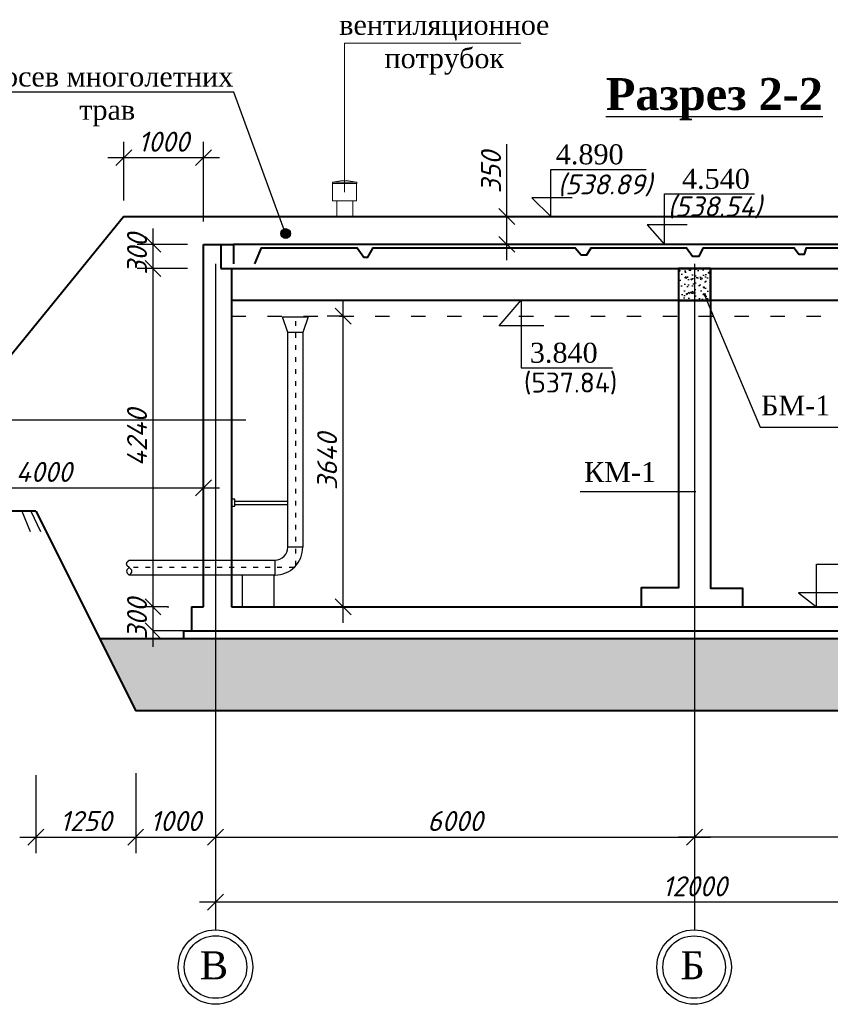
# Model space of a CAD drawing. Header units: millimetres. Extents: x -3143211 to -2549809, y 1060331 to 1341741.
# Tile 115 of 131: x -3047417 to -3037265, y 1294092 to 1306418. Entities that reach past the tile are written whole.
import ezdxf

# ---------------------------------------------------------------- set-up
doc = ezdxf.new("R2010")
doc.units = ezdxf.units.MM
doc.linetypes.add('ACAD_ISO03W100', pattern=[30, 12, -18])
doc.layers.add('.', color=7, linetype='Continuous', lineweight=15)
doc.layers.add('Сплошная толстая', color=7, linetype='Continuous', lineweight=40)
for name, color, linetype in [('01_Red', 7, 'Continuous'), ('Дераза', 5, 'Continuous'), ('ось', 1, 'ACAD_ISO03W100'), ('размер', 34, 'Continuous'), ('шрифт', 1, 'Continuous')]:
    doc.layers.add(name, color=color, linetype=linetype)
doc.layers.add('PDF _Dimensions', color=7, linetype='Continuous', true_color=0x4a7094)
doc.styles.get("Standard").update_dxf_attribs({"font": 'isocpeui.ttf'})
doc.dimstyles.new('STANDARD-100', dxfattribs={"dimtxt": 250, "dimasz": 200, "dimexe": 200, "dimexo": 200, "dimgap": 75, "dimtad": 1, "dimdec": 0, "dimzin": 0, "dimdsep": 46, "dimtxsty": 'Standard', "dimblk": 'OBLIQUE', "dimcen": 0.09, "dimdle": 200, "dimadec": 0, "dimazin": 0, "dimtfac": 1, "dimtdec": 0, "dimtofl": 0, "dimtmove": 0, "dimatfit": 3, "dimldrblk": 'OBLIQUE', "dimfxl": 1, "dimtolj": 1, "dimtzin": 0, "dimarcsym": 0})

# ---------------------------------------------------------------- blocks, each defined once
blk = doc.blocks.new('_Oblique')
at = {"color": 0, "linetype": 'ByBlock', "lineweight": -2}
blk.add_line((-0.5, -0.5), (0.5, 0.5), dxfattribs=at)
blk = doc.blocks.new('*D231')
at = {"layer": 'Defpoints', "color": 0, "transparency": 16777216}
for p in [(-3044964, 1296186), (-3038964, 1296186), (-3038964, 1296186)]:
    blk.add_point(p, dxfattribs=at)
at = {"layer": 'размер', "color": 0, "lineweight": -2, "transparency": 16777216}
blk.add_line((-3045164, 1296186), (-3038764, 1296186), dxfattribs=at)
at = {"layer": 'размер', "color": 0, "lineweight": -2, "transparency": 16777216, "xscale": 200, "yscale": 200, "zscale": 200, "rotation": 180}
blk.add_blockref('_Oblique', (-3044964, 1296186), dxfattribs=at)
at = {"layer": 'размер', "color": 0, "lineweight": -2, "transparency": 16777216, "xscale": 200, "yscale": 200, "zscale": 200}
blk.add_blockref('_Oblique', (-3038964, 1296186), dxfattribs=at)
at = {"layer": 'размер', "color": 0, "transparency": 16777216, "insert": (-3041964, 1296386), "char_height": 250, "width": 744.55, "attachment_point": 5}
blk.add_mtext('\\A1;6000', dxfattribs=at)
blk = doc.blocks.new('*D265')
at = {"layer": 'Defpoints', "color": 0, "transparency": 16777216}
for p in [(-3045364, 1299066), (-3045747, 1298766), (-3045747, 1298766)]:
    blk.add_point(p, dxfattribs=at)
at = {"layer": 'размер', "color": 0, "lineweight": -2, "transparency": 16777216}
for p, q in [((-3045747, 1299266), (-3045747, 1298566)), ((-3045564, 1299066), (-3045947, 1299066)), ((-3045947, 1298766), (-3045947, 1298766))]:
    blk.add_line(p, q, dxfattribs=at)
at = {"layer": 'размер', "color": 0, "lineweight": -2, "transparency": 16777216, "xscale": 200, "yscale": 200, "zscale": 200}
for p, rotation in [((-3045747, 1299066), 90), ((-3045747, 1298766), 270)]:
    blk.add_blockref('_Oblique', p, dxfattribs=dict(at, rotation=rotation))
at = {"layer": 'размер', "color": 0, "transparency": 16777216, "insert": (-3045947, 1298916), "char_height": 250, "attachment_point": 5, "rotation": 90}
blk.add_mtext('\\A1;300', dxfattribs=at)
blk = doc.blocks.new('*D232')
at = {"layer": 'Defpoints', "color": 0, "transparency": 16777216}
for p in [(-3045114, 1303606), (-3045747, 1303305), (-3045113, 1303305)]:
    blk.add_point(p, dxfattribs=at)
at = {"layer": 'размер', "color": 0, "lineweight": -2, "transparency": 16777216}
for p, q in [((-3045747, 1303806), (-3045747, 1303105)), ((-3045314, 1303606), (-3045947, 1303606)), ((-3045313, 1303305), (-3045947, 1303305))]:
    blk.add_line(p, q, dxfattribs=at)
at = {"layer": 'размер', "color": 0, "lineweight": -2, "transparency": 16777216, "xscale": 200, "yscale": 200, "zscale": 200}
for p, rotation in [((-3045747, 1303606), 90), ((-3045747, 1303305), 270)]:
    blk.add_blockref('_Oblique', p, dxfattribs=dict(at, rotation=rotation))
at = {"layer": 'размер', "color": 0, "transparency": 16777216, "insert": (-3045947, 1303483), "char_height": 250, "attachment_point": 5, "rotation": 90}
blk.add_mtext('\\A1;300', dxfattribs=at)
blk = doc.blocks.new('*D233')
at = {"layer": 'Defpoints', "color": 0, "transparency": 16777216}
for p in [(-3045701, 1303305), (-3045768, 1299066), (-3045747, 1299066)]:
    blk.add_point(p, dxfattribs=at)
at = {"layer": 'размер', "color": 0, "lineweight": -2, "transparency": 16777216}
for p, q in [((-3045747, 1303505), (-3045747, 1298866)), ((-3045901, 1303305), (-3045947, 1303305)), ((-3045568, 1299066), (-3045547, 1299066))]:
    blk.add_line(p, q, dxfattribs=at)
at = {"layer": 'размер', "color": 0, "lineweight": -2, "transparency": 16777216, "xscale": 200, "yscale": 200, "zscale": 200}
for p, rotation in [((-3045747, 1303305), 90), ((-3045747, 1299066), 270)]:
    blk.add_blockref('_Oblique', p, dxfattribs=dict(at, rotation=rotation))
at = {"layer": 'размер', "color": 0, "transparency": 16777216, "insert": (-3045947, 1301186), "char_height": 250, "attachment_point": 5, "rotation": 90}
blk.add_mtext('\\A1;4240', dxfattribs=at)
blk = doc.blocks.new('*D217')
at = {"layer": 'Defpoints', "color": 0, "transparency": 16777216}
for p in [(-3038964, 1296186), (-3038964, 1296186), (-3032964, 1296186)]:
    blk.add_point(p, dxfattribs=at)
at = {"layer": 'размер', "color": 0, "lineweight": -2, "transparency": 16777216}
blk.add_line((-3032764, 1296186), (-3039164, 1296186), dxfattribs=at)
at = {"layer": 'размер', "color": 0, "lineweight": -2, "transparency": 16777216, "xscale": 200, "yscale": 200, "zscale": 200, "rotation": 180}
blk.add_blockref('_Oblique', (-3038964, 1296186), dxfattribs=at)
at = {"layer": 'размер', "color": 0, "lineweight": -2, "transparency": 16777216, "xscale": 200, "yscale": 200, "zscale": 200}
blk.add_blockref('_Oblique', (-3032964, 1296186), dxfattribs=at)
at = {"layer": 'размер', "color": 0, "transparency": 16777216, "insert": (-3035964, 1296386), "char_height": 250, "width": 744.55, "attachment_point": 5}
blk.add_mtext('\\A1;6000', dxfattribs=at)
blk = doc.blocks.new('*D222')
at = {"layer": 'Defpoints', "color": 0, "transparency": 16777216}
for p in [(-3044964, 1295369), (-3044964, 1295369), (-3032964, 1295369)]:
    blk.add_point(p, dxfattribs=at)
at = {"layer": 'размер', "color": 0, "lineweight": -2, "transparency": 16777216}
blk.add_line((-3032764, 1295369), (-3045164, 1295369), dxfattribs=at)
at = {"layer": 'размер', "color": 0, "lineweight": -2, "transparency": 16777216, "xscale": 200, "yscale": 200, "zscale": 200, "rotation": 180}
blk.add_blockref('_Oblique', (-3044964, 1295369), dxfattribs=at)
at = {"layer": 'размер', "color": 0, "lineweight": -2, "transparency": 16777216, "xscale": 200, "yscale": 200, "zscale": 200}
blk.add_blockref('_Oblique', (-3032964, 1295369), dxfattribs=at)
at = {"layer": 'размер', "color": 0, "transparency": 16777216, "insert": (-3038964, 1295569), "char_height": 250, "attachment_point": 5}
blk.add_mtext('\\A1;12000', dxfattribs=at)
blk = doc.blocks.new('*D241')
at = {"color": 0, "lineweight": -2, "transparency": 16777216}
for p, q in [((-3041314, 1303956), (-3041314, 1304861)), ((-3041040, 1303956), (-3041514, 1303956)), ((-3041314, 1303406), (-3041314, 1303956)), ((-3041040, 1303606), (-3041514, 1303606))]:
    blk.add_line(p, q, dxfattribs=at)
at = {"layer": 'Defpoints', "color": 0, "transparency": 16777216}
for p in [(-3041314, 1303956), (-3040840, 1303956), (-3040840, 1303606)]:
    blk.add_point(p, dxfattribs=at)
at = {"color": 0, "lineweight": -2, "transparency": 16777216, "xscale": 200, "yscale": 200, "zscale": 200}
for p, rotation in [((-3041314, 1303956), 90), ((-3041314, 1303606), 270)]:
    blk.add_blockref('_Oblique', p, dxfattribs=dict(at, rotation=rotation))
at = {"color": 0, "transparency": 16777216, "insert": (-3041514, 1304508), "char_height": 250, "attachment_point": 5, "rotation": 90}
blk.add_mtext('\\A1;{\\fISOCPEUR|b0|i1|c238|p34;35}0', dxfattribs=at)
blk = doc.blocks.new('*D247')
at = {"color": 0, "lineweight": -2, "transparency": 16777216}
for p, q in [((-3045964, 1296986), (-3045964, 1295986)), ((-3044964, 1296766), (-3044964, 1295986)), ((-3046164, 1296186), (-3044764, 1296186))]:
    blk.add_line(p, q, dxfattribs=at)
at = {"layer": 'Defpoints', "color": 0, "transparency": 16777216}
for p in [(-3045964, 1297766), (-3044964, 1296966), (-3044964, 1296186)]:
    blk.add_point(p, dxfattribs=at)
at = {"color": 0, "lineweight": -2, "transparency": 16777216, "xscale": 200, "yscale": 200, "zscale": 200, "rotation": 180}
blk.add_blockref('_Oblique', (-3045964, 1296186), dxfattribs=at)
at = {"color": 0, "lineweight": -2, "transparency": 16777216, "xscale": 200, "yscale": 200, "zscale": 200}
blk.add_blockref('_Oblique', (-3044964, 1296186), dxfattribs=at)
at = {"color": 0, "transparency": 16777216, "insert": (-3045464, 1296386), "char_height": 250, "attachment_point": 5}
blk.add_mtext('\\A1;1000', dxfattribs=at)
blk = doc.blocks.new('*D248')
at = {"color": 0, "lineweight": -2, "transparency": 16777216}
for p, q in [((-3049114, 1300466), (-3049114, 1300757)), ((-3045113, 1300466), (-3045113, 1300757)), ((-3049314, 1300557), (-3044913, 1300557))]:
    blk.add_line(p, q, dxfattribs=at)
at = {"layer": 'Defpoints', "color": 0, "transparency": 16777216}
for p in [(-3045113, 1300557), (-3049114, 1300266), (-3045113, 1300266)]:
    blk.add_point(p, dxfattribs=at)
at = {"color": 0, "lineweight": -2, "transparency": 16777216, "xscale": 200, "yscale": 200, "zscale": 200, "rotation": 180}
blk.add_blockref('_Oblique', (-3049114, 1300557), dxfattribs=at)
at = {"color": 0, "lineweight": -2, "transparency": 16777216, "xscale": 200, "yscale": 200, "zscale": 200}
blk.add_blockref('_Oblique', (-3045113, 1300557), dxfattribs=at)
at = {"color": 0, "transparency": 16777216, "insert": (-3047114, 1300757), "char_height": 250, "attachment_point": 5}
blk.add_mtext('\\A1;4000', dxfattribs=at)
blk = doc.blocks.new('*D249')
at = {"color": 0, "lineweight": -2, "transparency": 16777216}
for p, q in [((-3047214, 1296959), (-3047214, 1295986)), ((-3045964, 1296866), (-3045964, 1295986)), ((-3047414, 1296186), (-3045764, 1296186))]:
    blk.add_line(p, q, dxfattribs=at)
at = {"layer": 'Defpoints', "color": 0, "transparency": 16777216}
for p in [(-3047214, 1297159), (-3045964, 1297066), (-3045964, 1296186)]:
    blk.add_point(p, dxfattribs=at)
at = {"color": 0, "lineweight": -2, "transparency": 16777216, "xscale": 200, "yscale": 200, "zscale": 200, "rotation": 180}
blk.add_blockref('_Oblique', (-3047214, 1296186), dxfattribs=at)
at = {"color": 0, "lineweight": -2, "transparency": 16777216, "xscale": 200, "yscale": 200, "zscale": 200}
blk.add_blockref('_Oblique', (-3045964, 1296186), dxfattribs=at)
at = {"color": 0, "transparency": 16777216, "insert": (-3046589, 1296386), "char_height": 250, "attachment_point": 5}
blk.add_mtext('\\A1;12{\\fISOCPEUR|b0|i1|c238|p34;50}', dxfattribs=at)
blk = doc.blocks.new('*D250')
at = {"color": 0, "lineweight": -2, "transparency": 16777216}
for p, q in [((-3043366, 1298866), (-3043366, 1302906)), ((-3043366, 1302706), (-3043566, 1302706)), ((-3043366, 1299066), (-3043566, 1299066))]:
    blk.add_line(p, q, dxfattribs=at)
at = {"layer": 'Defpoints', "color": 0, "transparency": 16777216}
for p in [(-3043366, 1302706), (-3043210, 1302706), (-3043210, 1299066)]:
    blk.add_point(p, dxfattribs=at)
at = {"color": 0, "lineweight": -2, "transparency": 16777216, "xscale": 200, "yscale": 200, "zscale": 200}
for p, rotation in [((-3043366, 1302706), 90), ((-3043366, 1299066), 270)]:
    blk.add_blockref('_Oblique', p, dxfattribs=dict(at, rotation=rotation))
at = {"color": 0, "transparency": 16777216, "insert": (-3043566, 1300886), "char_height": 250, "width": 770.3, "attachment_point": 5, "rotation": 90}
blk.add_mtext('\\A1;3640', dxfattribs=at)
blk = doc.blocks.new('*D251')
at = {"color": 0, "lineweight": -2, "transparency": 16777216}
for p, q in [((-3046114, 1304156), (-3046114, 1304891)), ((-3045114, 1303891), (-3045114, 1304891)), ((-3044914, 1304691), (-3046314, 1304691))]:
    blk.add_line(p, q, dxfattribs=at)
at = {"layer": 'Defpoints', "color": 0, "transparency": 16777216}
for p in [(-3046114, 1304691), (-3046114, 1303956), (-3045114, 1303606)]:
    blk.add_point(p, dxfattribs=at)
at = {"color": 0, "lineweight": -2, "transparency": 16777216, "xscale": 200, "yscale": 200, "zscale": 200, "rotation": 180}
blk.add_blockref('_Oblique', (-3046114, 1304691), dxfattribs=at)
at = {"color": 0, "lineweight": -2, "transparency": 16777216, "xscale": 200, "yscale": 200, "zscale": 200}
blk.add_blockref('_Oblique', (-3045114, 1304691), dxfattribs=at)
at = {"color": 0, "transparency": 16777216, "insert": (-3045614, 1304891), "char_height": 250, "attachment_point": 5}
blk.add_mtext('\\A1;1000', dxfattribs=at)

msp = doc.modelspace()

# ---------------------------------------------------------------- hatches: boundary and pattern name
at = {"layer": '.'}
h = msp.add_hatch(color=0, dxfattribs=at)
h.dxf.hatch_style = 1
h.paths.add_polyline_path([(-3044024.23438, 1303741.28355, 1), (-3044146.92232, 1303741.28355, 1)])
at = {"layer": '01_Red'}
h = msp.add_hatch(dxfattribs=at)
h.set_pattern_fill('GRAVEL', color=251, scale=15)
h.set_pattern_definition([(228.0127875, (-30733.192, -18479.115), (-3048.00000024, -3428.99999979), [51.258216, -5074.572546]), (184.969741, (-30767.482, -18517.215), (4571.99999819, 381.000021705), [87.96071, -8708.107334]), (132.5104471, (-30855.112, -18524.835), (3810.00000161, -4190.99999854), [62.02223, -6140.20842]), (267.273689, (-31003.702, -18620.085), (381.0000008, 7619.99999996), [80.10068, -7929.965614]), (292.8336542, (-31007.512, -18700.095), (-1905.00000016, 4571.99999993), [78.545055, -7775.97116]), (357.273689, (-30977.032, -18772.485), (-7619.99999996, 381.0000008), [80.10068, -7929.965614]), (37.69424047, (-30897.022, -18776.295), (-4952.99999978, -3810.000000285), [105.92905, -10486.967297]), (72.25532837, (-30813.202, -18711.525), (2667.00000072, 8381.99999977), [100.00793, -9900.78849]), (121.4295656, (-30782.722, -18616.275), (-3048.00000043, 4952.99999973), [80.37195, -7956.831855]), (175.2363583, (-30824.632, -18547.695), (4190.99999994, -381.00000066), [91.75699, -4496.090542]), (222.3974378, (-30916.072, -18540.075), (-4571.999999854, -4191.00000016), [118.66169, -11747.515877]), (138.8140748, (-30626.512, -18623.895), (-2666.99999984, 2286.0000002), [40.50068, -4009.584874]), (171.4692344, (-30656.992, -18597.225), (4953.00000013, -761.99999914), [77.052297, -7628.19585]), (225, (-30733.2, -18585.8), (-5e-14, -381), [53.8814, -484.933966]), (203.1985905, (-30759.86, -18540.075), (1905.00000005, 761.9999999), [29.0162, -2872.593355]), (291.8014095, (-30786.53, -18551.505), (-381.0000001, 1143), [41.034843, -2010.71295]), (30.9637565, (-30771.29, -18589.605), (1143, 762), [66.64795, -2154.944723]), (161.565051, (-30714.14, -18555.31), (762, -381), [48.19307, -1156.634718]), (16.3895403, (-31007.512, -18551.505), (3810, 1143), [67.5132, -6683.824]), (70.3461759, (-30942.742, -18532.455), (-1524.00000014, -4190.99999995), [56.63984, -5607.33235]), (293.1985905, (-30714.14, -18479.115), (-761.9999999, 1905.00000005), [58.032015, -2843.57754]), (343.6104597, (-30691.282, -18532.455), (-3810.00000008, 1142.99999973), [67.5132, -6683.824]), (339.4439548, (-31007.512, -18787.725), (-1905, 762), [65.10528, -3190.160147]), (294.7751406, (-30946.552, -18810.585), (-1905.00000227, 4190.99999897), [54.55082, -5400.539007]), (66.8014095, (-30710.33, -18860.115), (761.9999999, 1905.00000005), [58.032015, -2843.57754]), (17.35402464, (-30687.472, -18806.775), (-4952.9999999, -1524.00000032), [63.86741, -6322.856397]), (69.4439548, (-30897.022, -18860.115), (-762, -1905), [32.55264, -3222.712787]), (101.3099325, (-30733.19, -18860.115), (-381, 1524), [19.42719, -1923.299245]), (165.9637565, (-30737, -18841.065), (1143, -381), [78.545055, -1492.35819]), (186.00900596, (-30813.202, -18822.015), (3809.99999998, 381.0000002), [72.79005, -7206.20473]), (303.6900675, (-30771.29, -18623.89), (-381, 762), [54.94858, -1318.766454]), (353.1572266, (-30740.812, -18669.615), (6477.00000004, -761.99999966), [95.933514, -9497.40136]), (60.9453959, (-30645.562, -18681.045), (-1524.00000004, -2666.99999998), [39.226236, -3883.408848]), (90, (-30626.5, -18646.75), (-381, 381), [22.86, -358.14]), (120.2564372, (-30820.822, -18810.585), (1523.99999981, -2667.0000001), [52.930044, -5240.091116]), (48.0127875, (-30847.492, -18764.865), (3048.00000025, 3428.99999978), [102.51643, -5023.31433]), (0, (-30778.9, -18688.66), (381, 381), [99.06, -281.94]), (325.3048465, (-30679.852, -18688.665), (3810.00000144, -2666.99999794), [60.241434, -5963.89751]), (254.0546041, (-30630.32, -18722.955), (-381, -1524), [55.47436, -2718.247506]), (207.64597536, (-30645.562, -18776.295), (-7239.000000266, -3809.999999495), [90.321765, -8941.869663]), (175.42607874, (-30725.572, -18818.205), (-4953, 381), [95.55442, -9459.87697])])
h.paths.add_polyline_path([(-3046413.96098, 1298666.10087), (-3045963.88177, 1297766.10087), (-3031963.88177, 1297766.10087), (-3031513.80256, 1298666.10087)])
at = {"layer": 'Дераза'}
h = msp.add_hatch(dxfattribs=at)
h.set_pattern_fill('AR-CONC', color=0)
h.set_pattern_definition([(50, (98304.35, -1005925.15), (182.184669, -15.9390855), [19.05, -209.55]), (355, (98304.35, -1005925.15), (-35.243421, 191.056845), [15.24, -167.640584]), (100.4514447, (98319.53, -1005926.48), (146.941247, 175.117752), [16.190009, -178.090245]), (46.1842, (98304.35, -1005874.35), (271.079041, -42.042328), [28.575, -314.325]), (96.6355576, (98326.94, -1005877.86), (237.404134, 247.426125), [24.285023, -267.135608]), (351.184151, (98304.35, -1005874.35), (237.404134, 247.426125), [22.859967, -251.459732]), (21, (98329.75, -1005887.05), (151.614391, -102.265198), [19.05, -209.55]), (326, (98329.75, -1005887.05), (61.802028, 184.187966), [15.24, -167.64]), (71.451445, (98342.38, -1005895.57), (213.416419, 81.922769), [16.190009, -178.089938]), (37.5, (98304.35, -1005925.15), (3.0886033, 84.5550389), [0, -165.608, 0, -170.18, 0, -168.275]), (7.5, (98304.35, -1005925.15), (66.8196625, 100.1805748), [0, -97.028, 0, -161.798, 0, -64.135]), (327.5, (98247.71, -1005925.15), (135.5905952, -5.728744), [0, -63.5, 0, -198.12, 0, -262.89]), (317.5, (98222.31, -1005925.15), (148.1291814, 25.426491), [0, -82.55, 0, -131.572, 0, -186.69])])
h.paths.add_polyline_path([(-3038761.44087, 1303103.58444), (-3039163.98559, 1303103.58444), (-3039163.98559, 1302903.58444), (-3038761.44087, 1302903.58444)])
h.paths.add_polyline_path([(-3038766.53081, 1303305.38178), (-3039163.98559, 1303305.38178), (-3039163.98559, 1303103.58444), (-3038766.53081, 1303103.58444)])

# ---------------------------------------------------------------- linework, layer by layer
at = {"color": 0}
for p, q in [((-3047390.2457, 1300265.66089), (-3047286.56225, 1300009.4259)), ((-3047276.84171, 1300265.66089), (-3047156.95759, 1300011.04432))]:
    msp.add_line(p, q, dxfattribs=at)
msp.add_line((-3047213.88177, 1300265.66089), (-3045963.88177, 1297766.10087))
for points in [[(-3048727.11, 1304613.67169), (-3048727.11, 1301410.85512), (-3044583.94618, 1301407.76295)], [(-3041634.65261, 1302905.83903), (-3040636.83717, 1302905.83903)]]:
    msp.add_lwpolyline(points, dxfattribs=at)
at = {"color": 5, "lineweight": 30}
for points in [[(-3043803.10349, 1302698.45776), (-3043871.65744, 1302501.81618), (-3044057.47471, 1302501.81618), (-3044126.02866, 1302698.45776)], [(-3044763.67136, 1300414.01565), (-3044763.67136, 1300329.22524), (-3044722.17818, 1300329.22524), (-3044722.17818, 1300414.01565)]]:
    msp.add_lwpolyline(points, close=True, dxfattribs=at)
at = {"color": 7, "linetype": 'ACAD_ISO03W100', "ltscale": 5}
for points in [[(-3043963.66405, 1302644.94213), (-3043963.66405, 1299577.82416)], [(-3043981.70103, 1299559.6497), (-3046045.86223, 1299559.6497)]]:
    msp.add_lwpolyline(points, dxfattribs=at)
at = {"color": 5, "lineweight": 30}
for points in [[(-3043871.65744, 1302501.81618), (-3043871.65744, 1299815.82497), (-3044057.47471, 1299815.82497), (-3044057.47471, 1302501.81618)], [(-3044722.17818, 1300390.56299), (-3044057.47471, 1300390.56299)], [(-3044722.17818, 1300349.06981), (-3044057.47471, 1300349.06981)], [(-3046045.86223, 1299559.6497), (-3046069.31489, 1299536.19703), (-3046076.5311, 1299525.37272), (-3046078.33515, 1299512.74436), (-3046076.5311, 1299501.92006), (-3046069.31489, 1299489.2917), (-3046045.86223, 1299465.83903), (-3046022.40956, 1299489.2917), (-3046013.38931, 1299501.92006), (-3046011.58525, 1299512.74436), (-3046013.38931, 1299525.37272), (-3046022.40956, 1299536.19703), (-3046045.86223, 1299559.6497), (-3046069.31489, 1299583.10236), (-3046076.5311, 1299593.92667), (-3046078.33515, 1299606.55503), (-3046076.5311, 1299617.37933), (-3046069.31489, 1299630.00769), (-3046045.86223, 1299653.46036), (-3044219.83932, 1299653.46036), (-3044219.83932, 1299465.83903), (-3046045.86223, 1299465.83903)]]:
    msp.add_lwpolyline(points, dxfattribs=at)
at = {"lineweight": 30}
msp.add_lwpolyline([(-3044229.2999, 1299465.83903), (-3044629.2999, 1299465.83903), (-3044629.2999, 1299065.83903), (-3044229.2999, 1299065.83903)], close=True, dxfattribs=at)
msp.add_circle((-3044085.57835, 1303741.28355), 61.34397)
at = {"color": 5, "lineweight": 30}
for centre, radius, start, end in [((-3044220.47703, 1299816.46268), 163.00357, 270.224081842, 359.775844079), ((-3044219.20723, 1299813.39674), 347.55828, 269.895764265, 0.400302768)]:
    msp.add_arc(centre, radius, start, end, dxfattribs=at)
at = {"layer": 'PDF _Dimensions', "color": 0, "lineweight": 9}
for points in [[(-3043346.78271, 1304260.55716), (-3043346.78271, 1306123.28836), (-3041141.24715, 1306123.28836)], [(-3043497.07125, 1304383.32808), (-3043346.78271, 1304408.72896), (-3043196.49417, 1304383.32808)], [(-3043446.26949, 1303955.7466), (-3043446.26949, 1304150.48668), (-3043245.17919, 1304150.48668), (-3043245.17919, 1303955.7466)]]:
    msp.add_lwpolyline(points, dxfattribs=at)
for points in [[(-3043499.18799, 1304383.32808), (-3043194.37743, 1304383.32808), (-3043194.37743, 1304368.5109), (-3043499.18799, 1304368.5109)], [(-3043497.07125, 1304368.5109), (-3043196.49417, 1304368.5109), (-3043196.49417, 1304150.48668), (-3043497.07125, 1304150.48668)]]:
    msp.add_lwpolyline(points, close=True, dxfattribs=at)
at = {"layer": 'ось', "color": 0, "ltscale": 15}
msp.add_lwpolyline([(-3044763.67136, 1302705.83903), (-3033113.88177, 1302705.83903)], dxfattribs=at)
at = {"layer": 'размер', "color": 0}
msp.add_lwpolyline([(-3045363.68511, 1298765.66089), (-3045746.70925, 1298765.66089)], dxfattribs=at)
at = {"layer": 'Сплошная толстая', "color": 0}
for p, q in [((-3046113.9084, 1303955.7466), (-3049113.9084, 1300265.66089)), ((-3046113.9084, 1303955.7466), (-3035814.44105, 1303955.7466)), ((-3045113.68511, 1299065.9716), (-3045113.68511, 1303605.7466)), ((-3045113.68511, 1303605.7466), (-3044738.82844, 1303605.7466)), ((-3044763.67136, 1303305.38178), (-3044763.67136, 1299065.83903)), ((-3044763.67136, 1302905.83903), (-3033113.88177, 1302905.83903)), ((-3047213.88177, 1300265.66089), (-3051247.63896, 1300265.66089)), ((-3047213.88177, 1300265.66089), (-3045963.88177, 1297766.10087)), ((-3045263.68511, 1299065.9716), (-3045113.68511, 1299065.9716)), ((-3045263.68511, 1299065.9716), (-3045263.68511, 1298765.66089)), ((-3044763.67136, 1299065.83903), (-3033113.88177, 1299065.83903)), ((-3045363.68511, 1298765.66089), (-3032564.07843, 1298765.66089)), ((-3045363.68511, 1298765.66089), (-3045363.68511, 1298665.79134)), ((-3031513.80256, 1298666.10087), (-3046413.96098, 1298666.10087)), ((-3031963.88177, 1297766.10087), (-3045963.88177, 1297766.10087))]:
    msp.add_line(p, q, dxfattribs=at)
for points in [[(-3044898.35609, 1303605.7466), (-3044898.35609, 1303305.38178)], [(-3033028.77441, 1303305.38178), (-3033028.77441, 1303605.7466), (-3044738.82844, 1303605.7466), (-3044738.82844, 1303360.38178)], [(-3044471.893, 1303360.38178), (-3044388.68602, 1303562.84572), (-3043188.05182, 1303562.84572), (-3043106.57778, 1303445.12759), (-3043058.04008, 1303445.12759), (-3042990.43374, 1303562.90136), (-3040458.92463, 1303562.90136), (-3040384.63604, 1303472.77732), (-3040314.85011, 1303472.77732), (-3040258.57145, 1303562.74448), (-3039065.53757, 1303562.74448), (-3038992.01721, 1303457.59642), (-3038909.01024, 1303457.59642), (-3038850.90536, 1303563.04062), (-3037717.00891, 1303563.04062), (-3037659.54364, 1303482.37629), (-3037588.49476, 1303482.37629), (-3037563.4188, 1303562.75755), (-3034825.37887, 1303562.75755)], [(-3044898.35609, 1303305.38178), (-3033028.77441, 1303305.38178)], [(-3039163.98559, 1303305.38178), (-3039163.98559, 1299304.38629), (-3039633.37876, 1299304.38629), (-3039633.37876, 1299065.83903)], [(-3039149.98559, 1303305.38178), (-3038763.44087, 1303305.38178), (-3038763.44087, 1299303.56506), (-3038363.48587, 1299303.56506), (-3038363.48587, 1299065.83903)]]:
    msp.add_lwpolyline(points, dxfattribs=at)
for points in [[(-3039163.98559, 1302903.58444), (-3038763.44087, 1302903.58444), (-3038763.60941, 1303305.38178), (-3039164.15413, 1303305.38178)], [(-3039163.98559, 1302905.83903), (-3038763.44087, 1302905.83903), (-3038763.60941, 1303305.38178), (-3039164.15413, 1303305.38178)]]:
    msp.add_lwpolyline(points, close=True, dxfattribs=at)
at = {"layer": 'шрифт', "color": 0}
for points in [[(-3044085.57835, 1303741.28355), (-3044733.49727, 1305511.21428), (-3047982.40841, 1305511.21428)], [(-3040499.04984, 1304188.95181), (-3041001.89752, 1304188.95181), (-3040765.63897, 1303955.7466), (-3040765.63897, 1304542.05028), (-3039571.27501, 1304542.05028)], [(-3039056.86795, 1303849.102), (-3039559.76441, 1303849.102), (-3039341.33486, 1303605.7466), (-3039341.33486, 1304238.28195), (-3038216.1985, 1304238.28195)], [(-3044963.88177, 1303359.91458), (-3044963.88177, 1295024.09962)], [(-3038963.88177, 1303359.91458), (-3038963.88177, 1295023.89749)], [(-3038840.53108, 1302971.35848), (-3038142.19826, 1301317.6211), (-3036983.7743, 1301317.6211)], [(-3040853.47525, 1302584.78677), (-3041412.88217, 1302584.78677), (-3041135.74489, 1302905.83903), (-3041135.74489, 1302061.76524), (-3039991.27062, 1302061.76524)], [(-3038947.75248, 1300505.77928), (-3040396.30283, 1300505.77928)], [(-3037133.03278, 1299242.83385), (-3037663.40881, 1299242.83385), (-3037438.63978, 1299065.83903), (-3037438.63978, 1299603.33001), (-3034987.37569, 1299603.33001)]]:
    msp.add_lwpolyline(points, dxfattribs=at)
for centre, radius in [((-3044963.88177, 1294558.01643), 466.08319), ((-3044963.88177, 1294558.01643), 391.08319), ((-3038970.34066, 1294557.85906), 466.08319), ((-3038970.34066, 1294557.85906), 391.08319)]:
    msp.add_circle(centre, radius, dxfattribs=at)

# ---------------------------------------------------------------- texts
at = {"char_height": 250, "attachment_point": 1}
for s, insert, width in [('(538.89)', (-3040678.51444, 1304480.98713), 1207.3613788), ('(538.54)', (-3039302.24447, 1304205.74046), 1207.3613788), ('{\\fISOCPEUR|b0|i0|c204|p34;(537.84)}', (-3041102.11241, 1302000.7021), 1176.1391189)]:
    msp.add_mtext(s, dxfattribs=dict(at, insert=insert, width=width))
at = {"layer": 'шрифт', "color": 0, "attachment_point": 2}
for s, insert, char_height, width in [('{\\fTimes New Roman|b0|i0|c204|p18;вентиляционное потрубок}', (-3042098.8154, 1306478.45421), 250, 3618.3965469), ('{\\fTimes New Roman|b0|i0|c204|p18;Посев многолетних трав}', (-3046319.92746, 1305831.51959), 250, 3618.3965469), ('{\\fTimes New Roman|b1|i0|c204|p18;\\LРазрез 2-2}', (-3038716.17235, 1305687.4935), 400, 2890.9972268), ('{\\fTimes New Roman|b0|i0|c0|p18;4.\\fTimes New Roman|b0|i0|c204|p18;89\\fTimes New Roman|b0|i0|c0|p18;0}', (-3040277.69855, 1304858.04758), 250, 1161.737541), ('{\\fTimes New Roman|b0|i0|c0|p18;4.540}', (-3038697.37243, 1304550.92049), 250, 1090.1662971), ('{\\fTimes New Roman|b0|i0|c0|p18;3.840}', (-3040602.71921, 1302373.58104), 250, 1040.3370641), ('{\\fTimes New Roman|b0|i0|c204|p18;БМ-1}', (-3037698.35918, 1301713.51438), 250, 6005.0000133), ('{\\fTimes New Roman|b0|i0|c204|p18;КМ-1}', (-3039897.1904, 1300879.49618), 250, 1028.5539133), ('{\\fTimes New Roman|b0|i0|c204|p18;В}', (-3044982.8439, 1294755.19067), 350, 219.0010815), ('{\\fTimes New Roman|b0|i0|c204|p18;Б}', (-3038989.30279, 1294755.0333), 350, 219.0010815)]:
    msp.add_mtext(s, dxfattribs=dict(at, insert=insert, char_height=char_height, width=width))

# ---------------------------------------------------------------- dimensions: what is measured, and where the dimension line sits
for base, p1, p2, picture, middle in [((-3046113.9084, 1304691.25881), (-3045113.68511, 1303605.7466), (-3046113.9084, 1303955.7466), '*D251', (-3045613.79675, 1304891.25881)), ((-3045113.45292, 1300557.02387), (-3049113.9084, 1300265.66089), (-3045113.45292, 1300265.66089), '*D248', (-3047113.68066, 1300757.02387)), ((-3044963.88177, 1296185.82388), (-3045963.88177, 1297766.10087), (-3044963.88177, 1296966.10087), '*D247', (-3045463.88177, 1296385.82388))]:
    dim = msp.add_linear_dim(base=base, p1=p1, p2=p2, dimstyle='STANDARD-100', override={"dimfxl": 800, "dimfxlon": 1})
    dim.commit()
    dim.dimension.update_dxf_attribs({"geometry": picture, "text_midpoint": middle})
dim = msp.add_linear_dim(base=(-3041314.03454, 1303955.7466), p1=(-3040840.32364, 1303605.7466), p2=(-3040840.32364, 1303955.7466), angle=90, text='{\\fISOCPEUR|b0|i1|c238|p34;35}0', dimstyle='STANDARD-100', override={"dimfxl": 800, "dimfxlon": 1})
dim.commit()
dim.dimension.update_dxf_attribs({"geometry": '*D241', "text_midpoint": (-3041514.03454, 1304508.39812)})
dim = msp.add_linear_dim(base=(-3043365.72577, 1302705.83903), p1=(-3043209.74213, 1299065.83903), p2=(-3043209.74213, 1302705.83903), angle=90, dimstyle='STANDARD-100', override={"dimfxl": 800, "dimfxlon": 1})
dim.commit()
dim.dimension.update_dxf_attribs({"geometry": '*D250', "text_midpoint": (-3043565.72577, 1300885.83903)})
dim = msp.add_linear_dim(base=(-3045963.88177, 1296185.82388), p1=(-3047213.88177, 1297159.16821), p2=(-3045963.88177, 1297066.10087), text='12{\\fISOCPEUR|b0|i1|c238|p34;50}', dimstyle='STANDARD-100', override={"dimfxl": 800, "dimfxlon": 1})
dim.commit()
dim.dimension.update_dxf_attribs({"geometry": '*D249', "text_midpoint": (-3046588.88177, 1296385.82388)})
at = {"layer": 'размер', "color": 0}
for base, p1, p2, picture, middle in [((-3045747.10782, 1303305.38178), (-3045113.68511, 1303605.7466), (-3045113.08367, 1303305.38178), '*D232', (-3045747.10782, 1303483.06419)), ((-3045746.70925, 1298765.66089), (-3045364.22486, 1299065.9716), (-3045746.70925, 1298765.66089), '*D265', (-3045746.70925, 1298915.81625))]:
    dim = msp.add_linear_dim(base=base, p1=p1, p2=p2, angle=90, text='300', dimstyle='STANDARD-100', override={"dimtmove": 1}, dxfattribs=at)
    dim.commit()
    dim.dimension.update_dxf_attribs({"geometry": picture, "text_midpoint": middle, "dimtype": 160})
for base, p1, p2, angle, text, picture, middle in [((-3045746.70925, 1299065.9716), (-3045700.69604, 1303305.38178), (-3045767.54259, 1299065.9716), 90, '4240', '*D233', (-3045946.70925, 1301185.67669)), ((-3038963.88177, 1296185.82388), (-3032963.88177, 1296185.82388), (-3038963.88177, 1296185.82388), 180, '6000', '*D217', (-3035963.88177, 1296385.82388)), ((-3044963.88177, 1295369.40828), (-3032963.88177, 1295369.40828), (-3044963.88177, 1295369.40828), 180, '12000', '*D222', (-3038963.88177, 1295569.40828))]:
    dim = msp.add_linear_dim(base=base, p1=p1, p2=p2, angle=angle, text=text, dimstyle='STANDARD-100', override={"dimtmove": 1}, dxfattribs=at)
    dim.commit()
    dim.dimension.update_dxf_attribs({"geometry": picture, "text_midpoint": middle})
dim = msp.add_linear_dim(base=(-3038963.88177, 1296185.82388), p1=(-3044963.88177, 1296185.82388), p2=(-3038963.88177, 1296185.82388), text='6000', dimstyle='STANDARD-100', override={"dimtmove": 1}, dxfattribs=at)
dim.commit()
dim.dimension.update_dxf_attribs({"geometry": '*D231', "text_midpoint": (-3041963.88177, 1296385.82388)})

doc.saveas('drawing.dxf')
